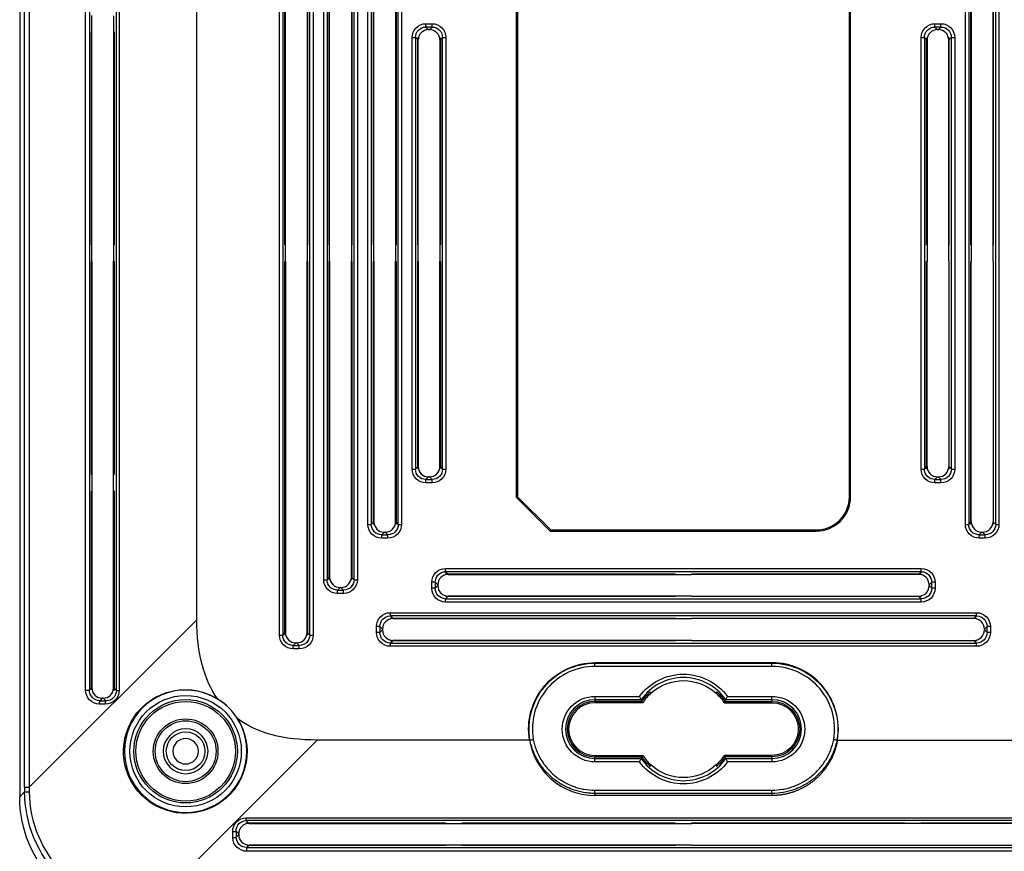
# Model space of a CAD drawing. Header units: millimetres. Extents: x 6160 to 6603, y -57 to 282.
# Tile 9 of 12: x 6461 to 6550, y 58 to 133. Entities that reach past the tile are written whole.
import ezdxf

# ---------------------------------------------------------------- set-up
doc = ezdxf.new("R2010")
doc.units = ezdxf.units.MM
doc.header["$LTSCALE"] = 0.5
doc.layers.add('112', color=7, linetype='Continuous', true_color=0xffffff)

msp = doc.modelspace()

# ---------------------------------------------------------------- linework, layer by layer
at = {"layer": '112', "color": 7}
for p, q in [((6460.836, 160.836), (6460.836, 62.622)), ((6461.285, 63.47), (6461.285, 159.988)), ((6461.702, 159.988), (6461.702, 63.47)), ((6466.794, 72.256), (6466.794, 151.201)), ((6467.139, 151.201), (6467.139, 72.256)), ((6469.575, 72.215), (6469.575, 151.243)), ((6469.827, 151.243), (6469.827, 72.215)), ((6484.316, 77.232), (6484.316, 146.226)), ((6484.615, 146.226), (6484.615, 77.232)), ((6484.81, 112.479), (6484.81, 146.031)), ((6484.854, 112.453), (6484.854, 145.987)), ((6486.819, 145.987), (6486.819, 112.453)), ((6486.862, 146.031), (6486.862, 112.479)), ((6487.057, 77.232), (6487.057, 146.226)), ((6487.356, 146.226), (6487.356, 77.232)), ((6476.846, 78.613), (6476.846, 144.845)), ((6488.316, 82.232), (6488.316, 141.226)), ((6488.615, 141.226), (6488.615, 82.232)), ((6488.81, 112.479), (6488.81, 141.031)), ((6488.854, 112.453), (6488.854, 140.987)), ((6490.819, 140.987), (6490.819, 112.453)), ((6490.862, 141.031), (6490.862, 112.479)), ((6491.057, 82.232), (6491.057, 141.226)), ((6491.356, 141.226), (6491.356, 82.232)), ((6492.316, 87.232), (6492.316, 136.226)), ((6492.615, 136.226), (6492.615, 87.232)), ((6495.057, 87.232), (6495.057, 136.226)), ((6495.356, 136.226), (6495.356, 87.232)), ((6546.316, 87.232), (6546.316, 136.226)), ((6546.615, 136.226), (6546.615, 87.232)), ((6549.057, 87.232), (6549.057, 136.226)), ((6549.356, 136.226), (6549.356, 87.232)), ((6492.81, 112.479), (6492.81, 136.031)), ((6492.854, 112.453), (6492.854, 135.987)), ((6494.819, 135.987), (6494.819, 112.453)), ((6494.862, 136.031), (6494.862, 112.479)), ((6546.81, 112.479), (6546.81, 136.031)), ((6546.854, 135.987), (6546.854, 112.453)), ((6548.819, 112.453), (6548.819, 135.987)), ((6548.862, 112.479), (6548.862, 136.031)), ((6505.727, 133.729), (6505.727, 89.684)), ((6505.836, 133.729), (6505.836, 89.729)), ((6535.836, 89.729), (6535.836, 133.729)), ((6535.945, 89.729), (6535.945, 133.729)), ((6467.354, 131.743), (6467.354, 133.214)), ((6469.319, 133.198), (6469.319, 131.76)), ((6467.354, 131.743), (6467.33, 131.729)), ((6467.33, 112.479), (6467.33, 131.729)), ((6467.354, 112.464), (6467.354, 131.743)), ((6469.371, 131.729), (6469.319, 131.76)), ((6469.319, 131.76), (6469.319, 112.448)), ((6469.371, 131.729), (6469.371, 112.479)), ((6497.561, 132.471), (6498.111, 132.471)), ((6497.561, 132.172), (6497.561, 132.471)), ((6498.111, 132.172), (6497.561, 132.172)), ((6497.561, 132.172), (6497.8, 131.933)), ((6497.872, 131.933), (6497.8, 131.933)), ((6497.872, 131.933), (6498.111, 132.172)), ((6498.111, 132.172), (6498.111, 132.471)), ((6543.561, 132.471), (6544.111, 132.471)), ((6543.561, 132.172), (6543.561, 132.471)), ((6544.111, 132.172), (6543.561, 132.172)), ((6543.561, 132.172), (6543.8, 131.933)), ((6543.8, 131.933), (6543.872, 131.933)), ((6543.872, 131.933), (6544.111, 132.172)), ((6544.111, 132.172), (6544.111, 132.471)), ((6496.316, 92.232), (6496.316, 131.226)), ((6496.316, 131.226), (6496.615, 131.226)), ((6496.615, 131.226), (6496.615, 92.232)), ((6496.81, 131.031), (6496.615, 131.226)), ((6496.81, 112.479), (6496.81, 131.031)), ((6496.854, 112.453), (6496.854, 130.987)), ((6498.819, 130.987), (6498.819, 112.453)), ((6499.057, 131.226), (6498.862, 131.031)), ((6498.862, 131.031), (6498.862, 112.479)), ((6499.057, 131.226), (6499.356, 131.226)), ((6499.057, 92.232), (6499.057, 131.226)), ((6499.356, 131.226), (6499.356, 92.232)), ((6542.316, 92.232), (6542.316, 131.226)), ((6542.316, 131.226), (6542.615, 131.226)), ((6542.615, 131.226), (6542.615, 92.232)), ((6542.81, 131.031), (6542.615, 131.226)), ((6542.81, 112.479), (6542.81, 131.031)), ((6542.854, 130.987), (6542.854, 112.453)), ((6544.819, 112.453), (6544.819, 130.987)), ((6545.057, 131.226), (6544.862, 131.031)), ((6544.862, 112.479), (6544.862, 131.031)), ((6545.057, 92.232), (6545.057, 131.226)), ((6545.057, 131.226), (6545.356, 131.226)), ((6545.356, 131.226), (6545.356, 92.232)), ((6467.354, 112.464), (6467.33, 112.479)), ((6467.354, 110.993), (6467.354, 112.464)), ((6469.371, 112.479), (6469.319, 112.448)), ((6469.319, 112.448), (6469.319, 111.01)), ((6484.81, 112.479), (6484.854, 112.453)), ((6484.854, 111.005), (6484.854, 112.453)), ((6486.819, 112.453), (6486.862, 112.479)), ((6486.819, 112.453), (6486.819, 111.005)), ((6488.81, 112.479), (6488.854, 112.453)), ((6488.854, 111.005), (6488.854, 112.453)), ((6490.819, 112.453), (6490.862, 112.479)), ((6490.819, 112.453), (6490.819, 111.005)), ((6492.81, 112.479), (6492.854, 112.453)), ((6492.854, 111.005), (6492.854, 112.453)), ((6494.819, 112.453), (6494.862, 112.479)), ((6494.819, 112.453), (6494.819, 111.005)), ((6496.81, 112.479), (6496.854, 112.453)), ((6496.854, 111.005), (6496.854, 112.453)), ((6498.819, 112.453), (6498.862, 112.479)), ((6498.819, 112.453), (6498.819, 111.005)), ((6542.81, 112.479), (6542.854, 112.453)), ((6542.854, 112.453), (6542.854, 111.005)), ((6544.862, 112.479), (6544.819, 112.453)), ((6544.819, 111.005), (6544.819, 112.453)), ((6546.81, 112.479), (6546.854, 112.453)), ((6546.854, 112.453), (6546.854, 111.005)), ((6548.862, 112.479), (6548.819, 112.453)), ((6548.819, 111.005), (6548.819, 112.453)), ((6467.33, 110.979), (6467.354, 110.993)), ((6467.33, 91.729), (6467.33, 110.979)), ((6467.354, 110.993), (6467.354, 91.714)), ((6469.319, 111.01), (6469.371, 110.979)), ((6469.319, 91.698), (6469.319, 111.01)), ((6469.371, 110.979), (6469.371, 91.729)), ((6484.854, 111.005), (6484.81, 110.979)), ((6484.81, 77.427), (6484.81, 110.979)), ((6484.854, 111.005), (6484.854, 77.471)), ((6486.862, 110.979), (6486.819, 111.005)), ((6486.819, 77.471), (6486.819, 111.005)), ((6486.862, 110.979), (6486.862, 77.427)), ((6488.854, 111.005), (6488.81, 110.979)), ((6488.81, 82.427), (6488.81, 110.979)), ((6488.854, 111.005), (6488.854, 82.471)), ((6490.862, 110.979), (6490.819, 111.005)), ((6490.819, 82.471), (6490.819, 111.005)), ((6490.862, 110.979), (6490.862, 82.427)), ((6492.854, 111.005), (6492.81, 110.979)), ((6492.81, 87.427), (6492.81, 110.979)), ((6492.854, 111.005), (6492.854, 87.471)), ((6494.862, 110.979), (6494.819, 111.005)), ((6494.819, 87.471), (6494.819, 111.005)), ((6494.862, 110.979), (6494.862, 87.427)), ((6496.854, 111.005), (6496.81, 110.979)), ((6496.81, 92.427), (6496.81, 110.979)), ((6496.854, 111.005), (6496.854, 92.471)), ((6498.862, 110.979), (6498.819, 111.005)), ((6498.819, 92.471), (6498.819, 111.005)), ((6498.862, 110.979), (6498.862, 92.427)), ((6542.854, 111.005), (6542.81, 110.979)), ((6542.81, 92.427), (6542.81, 110.979)), ((6542.854, 92.471), (6542.854, 111.005)), ((6544.819, 111.005), (6544.862, 110.979)), ((6544.819, 111.005), (6544.819, 92.471)), ((6544.862, 92.427), (6544.862, 110.979)), ((6546.854, 111.005), (6546.81, 110.979)), ((6546.81, 87.427), (6546.81, 110.979)), ((6546.854, 87.471), (6546.854, 111.005)), ((6548.819, 111.005), (6548.862, 110.979)), ((6548.819, 111.005), (6548.819, 87.471)), ((6548.862, 87.427), (6548.862, 110.979)), ((6467.33, 91.729), (6467.354, 91.714)), ((6467.354, 91.714), (6467.354, 90.243)), ((6469.319, 91.698), (6469.371, 91.729)), ((6469.319, 90.26), (6469.319, 91.698)), ((6496.316, 92.232), (6496.615, 92.232)), ((6496.615, 92.232), (6496.81, 92.427)), ((6498.862, 92.427), (6499.057, 92.232)), ((6499.057, 92.232), (6499.356, 92.232)), ((6542.316, 92.232), (6542.615, 92.232)), ((6542.615, 92.232), (6542.81, 92.427)), ((6544.862, 92.427), (6545.057, 92.232)), ((6545.057, 92.232), (6545.356, 92.232)), ((6497.8, 91.524), (6497.561, 91.286)), ((6497.561, 90.987), (6497.561, 91.286)), ((6497.561, 91.286), (6498.111, 91.286)), ((6498.111, 90.987), (6497.561, 90.987)), ((6497.872, 91.524), (6497.8, 91.524)), ((6498.111, 91.286), (6497.872, 91.524)), ((6498.111, 90.987), (6498.111, 91.286)), ((6543.8, 91.524), (6543.561, 91.286)), ((6543.561, 90.987), (6543.561, 91.286)), ((6543.561, 91.286), (6544.111, 91.286)), ((6544.111, 90.987), (6543.561, 90.987)), ((6543.8, 91.524), (6543.872, 91.524)), ((6544.111, 91.286), (6543.872, 91.524)), ((6544.111, 90.987), (6544.111, 91.286)), ((6467.354, 90.243), (6467.33, 90.229)), ((6467.33, 72.447), (6467.33, 90.229)), ((6467.354, 90.243), (6467.354, 72.471)), ((6469.371, 90.229), (6469.319, 90.26)), ((6469.319, 72.471), (6469.319, 90.26)), ((6469.371, 90.229), (6469.371, 72.419)), ((6505.727, 89.684), (6505.836, 89.729)), ((6505.727, 89.684), (6508.791, 86.62)), ((6505.836, 89.729), (6508.836, 86.729)), ((6535.945, 89.729), (6535.836, 89.729)), ((6492.316, 87.232), (6492.615, 87.232)), ((6492.615, 87.232), (6492.81, 87.427)), ((6494.862, 87.427), (6495.057, 87.232)), ((6495.057, 87.232), (6495.356, 87.232)), ((6546.316, 87.232), (6546.615, 87.232)), ((6546.615, 87.232), (6546.81, 87.427)), ((6548.862, 87.427), (6549.057, 87.232)), ((6549.057, 87.232), (6549.356, 87.232)), ((6493.8, 86.524), (6493.561, 86.286)), ((6493.872, 86.524), (6493.8, 86.524)), ((6494.111, 86.286), (6493.872, 86.524)), ((6508.791, 86.62), (6508.836, 86.729)), ((6508.791, 86.62), (6532.836, 86.62)), ((6508.836, 86.729), (6532.836, 86.729)), ((6532.836, 86.62), (6532.836, 86.729)), ((6547.8, 86.524), (6547.561, 86.286)), ((6547.8, 86.524), (6547.872, 86.524)), ((6548.111, 86.286), (6547.872, 86.524)), ((6493.561, 85.987), (6493.561, 86.286)), ((6493.561, 86.286), (6494.111, 86.286)), ((6494.111, 85.987), (6493.561, 85.987)), ((6494.111, 85.987), (6494.111, 86.286)), ((6547.561, 85.987), (6547.561, 86.286)), ((6547.561, 86.286), (6548.111, 86.286)), ((6548.111, 85.987), (6547.561, 85.987)), ((6548.111, 85.987), (6548.111, 86.286)), ((6499.339, 83.249), (6542.333, 83.249)), ((6499.339, 82.95), (6499.339, 83.249)), ((6542.333, 82.95), (6499.339, 82.95)), ((6499.339, 82.95), (6499.534, 82.755)), ((6542.138, 82.755), (6542.333, 82.95)), ((6542.333, 82.95), (6542.333, 83.249)), ((6488.316, 82.232), (6488.615, 82.232)), ((6488.615, 82.232), (6488.81, 82.427)), ((6490.862, 82.427), (6491.057, 82.232)), ((6491.057, 82.232), (6491.356, 82.232)), ((6498.094, 81.454), (6498.094, 82.003)), ((6498.393, 82.003), (6498.094, 82.003)), ((6498.393, 82.003), (6498.393, 81.454)), ((6498.632, 81.765), (6498.393, 82.003)), ((6499.534, 82.755), (6520.086, 82.755)), ((6499.578, 82.711), (6520.112, 82.711)), ((6520.112, 82.711), (6520.086, 82.755)), ((6520.112, 82.711), (6521.56, 82.711)), ((6521.586, 82.755), (6521.56, 82.711)), ((6542.094, 82.711), (6521.56, 82.711)), ((6521.586, 82.755), (6542.138, 82.755)), ((6543.279, 82.003), (6543.041, 81.765)), ((6543.578, 82.003), (6543.279, 82.003)), ((6543.279, 81.454), (6543.279, 82.003)), ((6543.578, 82.003), (6543.578, 81.454)), ((6489.8, 81.524), (6489.561, 81.286)), ((6489.561, 80.987), (6489.561, 81.286)), ((6489.561, 81.286), (6490.111, 81.286)), ((6489.872, 81.524), (6489.8, 81.524)), ((6490.111, 81.286), (6489.872, 81.524)), ((6490.111, 80.987), (6490.111, 81.286)), ((6498.393, 81.454), (6498.094, 81.454)), ((6498.393, 81.454), (6498.632, 81.693)), ((6498.632, 81.765), (6498.632, 81.693)), ((6543.041, 81.765), (6543.041, 81.693)), ((6543.041, 81.693), (6543.279, 81.454)), ((6543.578, 81.454), (6543.279, 81.454)), ((6490.111, 80.987), (6489.561, 80.987)), ((6499.534, 80.703), (6499.339, 80.508)), ((6499.339, 80.209), (6499.339, 80.508)), ((6499.339, 80.508), (6542.333, 80.508)), ((6542.333, 80.209), (6499.339, 80.209)), ((6520.086, 80.703), (6499.534, 80.703)), ((6520.112, 80.746), (6499.578, 80.746)), ((6520.086, 80.703), (6520.112, 80.746)), ((6521.56, 80.746), (6520.112, 80.746)), ((6521.56, 80.746), (6521.586, 80.703)), ((6521.56, 80.746), (6542.094, 80.746)), ((6542.138, 80.703), (6521.586, 80.703)), ((6542.333, 80.508), (6542.138, 80.703)), ((6542.333, 80.209), (6542.333, 80.508)), ((6494.339, 79.249), (6547.333, 79.249)), ((6494.339, 78.95), (6494.339, 79.249)), ((6547.333, 78.95), (6547.333, 79.249)), ((6476.846, 78.613), (6461.702, 63.47)), ((6547.333, 78.95), (6494.339, 78.95)), ((6494.339, 78.95), (6494.534, 78.755)), ((6494.534, 78.755), (6520.086, 78.755)), ((6494.578, 78.711), (6520.112, 78.711)), ((6520.112, 78.711), (6520.086, 78.755)), ((6520.112, 78.711), (6521.56, 78.711)), ((6521.586, 78.755), (6521.56, 78.711)), ((6547.094, 78.711), (6521.56, 78.711)), ((6521.586, 78.755), (6547.138, 78.755)), ((6547.138, 78.755), (6547.333, 78.95)), ((6493.094, 77.454), (6493.094, 78.003)), ((6493.393, 78.003), (6493.094, 78.003)), ((6493.393, 77.454), (6493.094, 77.454)), ((6493.393, 78.003), (6493.393, 77.454)), ((6493.632, 77.765), (6493.393, 78.003)), ((6493.393, 77.454), (6493.632, 77.693)), ((6493.632, 77.765), (6493.632, 77.693)), ((6548.279, 78.003), (6548.041, 77.765)), ((6548.041, 77.765), (6548.041, 77.693)), ((6548.041, 77.693), (6548.279, 77.454)), ((6548.279, 77.454), (6548.279, 78.003)), ((6548.578, 78.003), (6548.279, 78.003)), ((6548.578, 77.454), (6548.279, 77.454)), ((6548.578, 78.003), (6548.578, 77.454)), ((6484.316, 77.232), (6484.615, 77.232)), ((6484.615, 77.232), (6484.81, 77.427)), ((6486.862, 77.427), (6487.057, 77.232)), ((6487.057, 77.232), (6487.356, 77.232)), ((6494.534, 76.703), (6494.339, 76.508)), ((6520.086, 76.703), (6494.534, 76.703)), ((6520.112, 76.746), (6494.578, 76.746)), ((6520.086, 76.703), (6520.112, 76.746)), ((6521.56, 76.746), (6520.112, 76.746)), ((6521.56, 76.746), (6521.586, 76.703)), ((6521.56, 76.746), (6547.094, 76.746)), ((6547.138, 76.703), (6521.586, 76.703)), ((6547.333, 76.508), (6547.138, 76.703)), ((6485.8, 76.524), (6485.561, 76.286)), ((6485.561, 75.987), (6485.561, 76.286)), ((6485.561, 76.286), (6486.111, 76.286)), ((6486.111, 75.987), (6485.561, 75.987)), ((6485.872, 76.524), (6485.8, 76.524)), ((6486.111, 76.286), (6485.872, 76.524)), ((6486.111, 75.987), (6486.111, 76.286)), ((6494.339, 76.209), (6494.339, 76.508)), ((6494.339, 76.508), (6547.333, 76.508)), ((6547.333, 76.209), (6494.339, 76.209)), ((6547.333, 76.209), (6547.333, 76.508)), ((6512.836, 74.684), (6512.836, 74.729)), ((6528.836, 74.729), (6512.836, 74.729)), ((6512.836, 74.389), (6512.836, 74.684)), ((6512.836, 74.684), (6528.836, 74.684)), ((6528.836, 74.389), (6512.836, 74.389)), ((6528.836, 74.684), (6528.836, 74.729)), ((6528.836, 74.389), (6528.836, 74.684)), ((6466.794, 72.256), (6467.139, 72.256)), ((6467.139, 72.256), (6467.33, 72.447)), ((6469.371, 72.419), (6469.575, 72.215)), ((6469.575, 72.215), (6469.827, 72.215)), ((6468.3, 71.524), (6468.069, 71.293)), ((6468.069, 71.293), (6468.611, 71.286)), ((6468.372, 71.524), (6468.3, 71.524)), ((6468.611, 71.286), (6468.372, 71.524)), ((6512.836, 71.688), (6512.836, 71.389)), ((6512.836, 71.688), (6516.857, 71.688)), ((6517.01, 71.389), (6512.836, 71.389)), ((6512.836, 71.389), (6512.836, 71.238)), ((6517.09, 71.238), (6512.836, 71.238)), ((6524.583, 71.238), (6528.836, 71.238)), ((6528.836, 71.389), (6524.662, 71.389)), ((6524.816, 71.688), (6528.836, 71.688)), ((6528.836, 71.389), (6528.836, 71.688)), ((6528.836, 71.389), (6528.836, 71.238)), ((6468.564, 70.987), (6468.022, 70.994)), ((6517.16, 71.107), (6512.836, 71.107)), ((6524.512, 71.107), (6528.836, 71.107)), ((6472.577, 52.595), (6487.72, 67.738)), ((6506.918, 67.738), (6487.72, 67.738)), ((6510.456, 67.935), (6510.595, 67.935)), ((6531.077, 67.935), (6531.215, 67.935)), ((6534.754, 67.738), (6553.952, 67.738)), ((6512.836, 66.351), (6517.16, 66.351)), ((6512.836, 66.22), (6517.09, 66.22)), ((6512.836, 66.069), (6512.836, 66.22)), ((6512.836, 65.77), (6512.836, 66.069)), ((6512.836, 66.069), (6517.01, 66.069)), ((6528.836, 66.351), (6524.512, 66.351)), ((6528.836, 66.22), (6524.583, 66.22)), ((6524.662, 66.069), (6528.836, 66.069)), ((6528.836, 66.069), (6528.836, 66.22)), ((6528.836, 66.069), (6528.836, 65.77)), ((6516.857, 65.77), (6512.836, 65.77)), ((6528.836, 65.77), (6524.816, 65.77)), ((6461.285, 63.47), (6461.702, 63.47)), ((6512.836, 62.912), (6512.836, 63.208)), ((6512.836, 63.208), (6528.836, 63.208)), ((6528.836, 62.912), (6528.836, 63.208)), ((6460.836, 62.622), (6461.285, 63.071)), ((6512.836, 62.912), (6512.836, 62.729)), ((6528.836, 62.912), (6512.836, 62.912)), ((6528.836, 62.729), (6512.836, 62.729)), ((6528.836, 62.912), (6528.836, 62.729)), ((6481.322, 60.72), (6560.35, 60.72)), ((6481.322, 60.467), (6481.322, 60.72)), ((6560.35, 60.467), (6481.322, 60.467)), ((6481.322, 60.467), (6481.526, 60.263)), ((6481.526, 60.263), (6499.336, 60.263)), ((6481.578, 60.211), (6499.367, 60.211)), ((6499.367, 60.211), (6499.336, 60.263)), ((6499.367, 60.211), (6500.805, 60.211)), ((6500.836, 60.263), (6500.805, 60.211)), ((6500.805, 60.211), (6520.117, 60.211)), ((6500.836, 60.263), (6520.086, 60.263)), ((6520.086, 60.263), (6520.117, 60.211)), ((6520.117, 60.211), (6521.555, 60.211)), ((6521.555, 60.211), (6521.586, 60.263)), ((6540.867, 60.211), (6521.555, 60.211)), ((6521.586, 60.263), (6540.836, 60.263)), ((6540.867, 60.211), (6540.836, 60.263)), ((6542.305, 60.211), (6540.867, 60.211)), ((6542.336, 60.263), (6542.305, 60.211)), ((6560.094, 60.211), (6542.305, 60.211)), ((6542.336, 60.263), (6560.146, 60.263)), ((6480.102, 58.915), (6480.094, 59.457)), ((6480.393, 59.504), (6480.4, 58.962)), ((6480.632, 59.265), (6480.393, 59.504)), ((6480.4, 58.962), (6480.632, 59.193)), ((6480.632, 59.265), (6480.632, 59.193)), ((6481.554, 58.222), (6481.364, 58.032)), ((6481.364, 57.687), (6481.364, 58.032)), ((6481.364, 58.032), (6560.309, 58.032)), ((6499.336, 58.222), (6481.554, 58.222)), ((6499.351, 58.246), (6481.578, 58.246)), ((6499.336, 58.222), (6499.351, 58.246)), ((6500.822, 58.246), (6499.351, 58.246)), ((6500.822, 58.246), (6500.836, 58.222)), ((6520.101, 58.246), (6500.822, 58.246)), ((6520.086, 58.222), (6500.836, 58.222)), ((6520.101, 58.246), (6520.086, 58.222)), ((6521.572, 58.246), (6520.101, 58.246)), ((6521.586, 58.222), (6521.572, 58.246)), ((6521.572, 58.246), (6540.851, 58.246)), ((6540.836, 58.222), (6521.586, 58.222)), ((6540.836, 58.222), (6540.851, 58.246)), ((6540.851, 58.246), (6542.322, 58.246)), ((6542.322, 58.246), (6542.336, 58.222)), ((6542.322, 58.246), (6560.094, 58.246)), ((6560.118, 58.222), (6542.336, 58.222)), ((6560.309, 57.687), (6481.364, 57.687))]:
    msp.add_line(p, q, dxfattribs=at)
at = {"layer": '112', "color": 7, "extrusion": (0, 0, -1)}
for centre, radius in [((-6475.836, 66.729), 5.533), ((-6475.836, 66.729), 2.03), ((-6475.836, 66.73), 1.15)]:
    msp.add_circle(centre, radius, dxfattribs=at)
at = {"layer": '112', "color": 7}
for radius in [5.034, 4.675, 4.5, 2.925, 2.75, 1.75]:
    msp.add_circle((6475.836, 66.729), radius, dxfattribs=at)
for centre, radius, start, end in [((6532.836, 89.729), 3.109, 270, 0), ((6532.836, 89.729), 3, 270, 0), ((6512.836, 68.729), 5.66, 90, 189.45476), ((6528.836, 68.729), 6, 350.49844, 90), ((6528.836, 68.729), 5.66, 350.54524, 90), ((6520.836, 68.729), 4.66, 34.80729, 145.19271), ((6475.836, 66.729), 5.535, 31.76503, 58.23497), ((6512.836, 68.729), 2.66, 90, 270), ((6512.836, 68.729), 2.509, 90, 270), ((6520.836, 68.729), 4.378, 132.32336, 147.10186), ((6528.836, 68.729), 2.66, 270, 90), ((6512.836, 68.729), 2.378, 90, 270), ((6520.836, 68.729), 4.66, 214.80729, 325.19271), ((6520.836, 68.729), 4.378, 212.89814, 227.67664)]:
    msp.add_arc(centre, radius, start, end, dxfattribs=at)
at = {"layer": '112', "color": 7, "extrusion": (0, 0, -1)}
for centre, radius, start, end in [((-6512.836, 68.729), 6, 350.49844, 90), ((-6512.836, 68.729), 5.956, 350.50401, 90), ((-6528.836, 68.729), 5.956, 90, 189.49599), ((-6520.836, 68.729), 4.959, 36.63275, 143.36725), ((-6520.836, 68.729), 4.378, 47.67664, 132.32336), ((-6520.836, 68.729), 4.509, 33.81021, 48.29201), ((-6520.836, 68.729), 4.509, 131.70799, 146.18979), ((-6512.836, 68.729), 2.959, 270, 90), ((-6520.836, 68.729), 4.378, 132.32336, 147.10186), ((-6528.836, 68.729), 2.959, 90, 270), ((-6528.836, 68.729), 2.509, 90, 270), ((-6528.836, 68.729), 2.378, 90, 270), ((-6520.836, 68.729), 4.509, 311.70799, 326.18979), ((-6520.836, 68.729), 4.378, 212.89814, 227.67664), ((-6520.836, 68.729), 4.509, 213.81021, 228.29201), ((-6520.836, 68.729), 4.959, 216.63275, 323.36725), ((-6520.836, 68.729), 4.378, 227.67664, 312.32336)]:
    msp.add_arc(centre, radius, start, end, dxfattribs=at)
for centre, major_axis, ratio, start_param, end_param in [((6497.571, 131.216), (0.891, -0.891), 0.992433, 2.359993, 3.923193), ((6497.571, 131.216), (-0.68, 0.68), 0.98773, 5.501585, 7.064785), ((6498.101, 131.216), (0.891, 0.891), 0.992433, 5.501585, 7.064785), ((6498.101, 131.216), (0.68, 0.68), 0.98773, 5.501585, 7.064785), ((6543.571, 131.216), (0.891, -0.891), 0.992433, 2.359993, 3.923193), ((6543.571, 131.216), (-0.68, 0.68), 0.98773, 5.501585, 7.064785), ((6544.101, 131.216), (0.891, 0.891), 0.992433, 5.501585, 7.064785), ((6544.101, 131.216), (0.68, 0.68), 0.98773, 5.501585, 7.064785), ((6496.22, 132.567), (-0.558, 1.843), 0.162906, 2.412472, 2.6478), ((6499.452, 132.567), (0.558, 1.843), 0.162906, 3.635385, 3.870713), ((6542.22, 132.567), (-0.558, 1.843), 0.162906, 2.412472, 2.6478), ((6545.452, 132.567), (0.558, 1.843), 0.162906, 3.635385, 3.870713), ((6497.571, 92.242), (-0.891, -0.891), 0.992433, 5.501585, 7.064785), ((6497.571, 92.242), (0.68, 0.68), 0.98773, 2.359993, 3.923193), ((6496.22, 90.891), (0.558, 1.843), 0.162906, 0.493793, 0.729121), ((6498.101, 92.242), (-0.891, 0.891), 0.992433, 2.359993, 3.923193), ((6498.101, 92.242), (-0.68, 0.68), 0.98773, 2.359993, 3.923193), ((6499.452, 90.891), (-0.558, 1.843), 0.162906, 5.554065, 5.789393), ((6543.571, 92.242), (-0.891, -0.891), 0.992433, 5.501585, 7.064785), ((6543.571, 92.242), (0.68, 0.68), 0.98773, 2.359993, 3.923193), ((6542.22, 90.891), (0.558, 1.843), 0.162906, 0.493793, 0.729121), ((6544.101, 92.242), (-0.891, 0.891), 0.992433, 2.359993, 3.923193), ((6544.101, 92.242), (-0.68, 0.68), 0.98773, 2.359993, 3.923193), ((6545.452, 90.891), (-0.558, 1.843), 0.162906, 5.554065, 5.789393), ((6493.571, 87.242), (-0.891, -0.891), 0.992433, 5.501585, 7.064785), ((6493.571, 87.242), (0.68, 0.68), 0.98773, 2.359993, 3.923193), ((6492.22, 85.891), (0.558, 1.843), 0.162906, 0.493793, 0.729121), ((6494.101, 87.242), (-0.891, 0.891), 0.992433, 2.359993, 3.923193), ((6494.101, 87.242), (-0.68, 0.68), 0.98773, 2.359993, 3.923193), ((6495.452, 85.891), (-0.558, 1.843), 0.162906, 5.554065, 5.789393), ((6547.571, 87.242), (-0.891, -0.891), 0.992433, 5.501585, 7.064785), ((6547.571, 87.242), (0.68, 0.68), 0.98773, 2.359993, 3.923193), ((6546.22, 85.891), (0.558, 1.843), 0.162906, 0.493793, 0.729121), ((6548.101, 87.242), (-0.891, 0.891), 0.992433, 2.359993, 3.923193), ((6548.101, 87.242), (-0.68, 0.68), 0.98773, 2.359993, 3.923193), ((6549.452, 85.891), (-0.558, 1.843), 0.162906, 5.554065, 5.789393), ((6499.349, 81.994), (-0.891, 0.891), 0.992433, 5.501585, 7.064785), ((6499.349, 81.994), (-0.68, 0.68), 0.98773, 5.501585, 7.064785), ((6542.323, 81.994), (-0.891, -0.891), 0.992433, 2.359993, 3.923193), ((6542.323, 81.994), (0.68, 0.68), 0.98773, 5.501585, 7.064785), ((6489.571, 82.242), (-0.891, -0.891), 0.992433, 5.501585, 7.064785), ((6489.571, 82.242), (0.68, 0.68), 0.98773, 2.359993, 3.923193), ((6488.22, 80.891), (0.558, 1.843), 0.162906, 0.493793, 0.729121), ((6490.101, 82.242), (-0.891, 0.891), 0.992433, 2.359993, 3.923193), ((6490.101, 82.242), (-0.68, 0.68), 0.98773, 2.359993, 3.923193), ((6491.452, 80.891), (-0.558, 1.843), 0.162906, 5.554065, 5.789393), ((6497.998, 83.345), (-1.843, 0.558), 0.162906, 3.635385, 3.870713), ((6543.674, 83.345), (1.843, 0.558), 0.162906, 2.412472, 2.6478), ((6499.349, 81.464), (0.891, 0.891), 0.992433, 2.359993, 3.923193), ((6499.349, 81.464), (0.68, 0.68), 0.98773, 2.359993, 3.923193), ((6542.323, 81.464), (0.891, -0.891), 0.992433, 5.501585, 7.064785), ((6542.323, 81.464), (-0.68, 0.68), 0.98773, 2.359993, 3.923193), ((6497.998, 80.113), (1.843, 0.558), 0.162906, 5.554065, 5.789393), ((6543.674, 80.113), (-1.843, 0.558), 0.162906, 0.493793, 0.729121), ((6494.349, 77.994), (-0.891, 0.891), 0.992433, 5.501585, 7.064785), ((6547.323, 77.994), (-0.891, -0.891), 0.992433, 2.359993, 3.923193), ((6927.43, 518.323), (-447.858, -447.858), 0.110521, 0.018104, 0.110074), ((6494.349, 77.994), (-0.68, 0.68), 0.98773, 5.501585, 7.064785), ((6492.998, 79.345), (-1.843, 0.558), 0.162906, 3.635385, 3.870713), ((6548.674, 79.345), (1.843, 0.558), 0.162906, 2.412472, 2.6478), ((6547.323, 77.994), (0.68, 0.68), 0.98773, 5.501585, 7.064785), ((6484.22, 75.891), (0.558, 1.843), 0.162906, 0.493793, 0.729121), ((6487.452, 75.891), (-0.558, 1.843), 0.162906, 5.554065, 5.789393), ((6494.349, 77.464), (0.891, 0.891), 0.992433, 2.359993, 3.923193), ((6494.349, 77.464), (0.68, 0.68), 0.98773, 2.359993, 3.923193), ((6547.323, 77.464), (0.891, -0.891), 0.992433, 5.501585, 7.064785), ((6547.323, 77.464), (-0.68, 0.68), 0.98773, 2.359993, 3.923193), ((6485.571, 77.242), (-0.891, -0.891), 0.992433, 5.501585, 7.064785), ((6485.571, 77.242), (0.68, 0.68), 0.98773, 2.359993, 3.923193), ((6486.101, 77.242), (-0.891, 0.891), 0.992433, 2.359993, 3.923193), ((6486.101, 77.242), (-0.68, 0.68), 0.98773, 2.359993, 3.923193), ((6492.998, 76.113), (1.843, 0.558), 0.162906, 5.554065, 5.789393), ((6548.674, 76.113), (-1.843, 0.558), 0.162906, 0.493793, 0.729121), ((6468.032, 72.249), (-0.257, 1.229), 0.985206, 3.358469, 4.921669), ((6468.078, 72.249), (-0.14, 0.946), 0.981416, 3.30107, 4.86427), ((6468.27, 72.441), (-0.195, 0.934), 0.985206, 4.747323, 4.921669), ((6466.72, 70.891), (0.558, 1.843), 0.162906, 0.493793, 0.668139), ((6468.555, 72.242), (-1.121, 0.617), 0.974816, 2.649309, 4.212509), ((6468.601, 72.242), (-0.851, 0.49), 0.965207, 2.632393, 4.195593), ((6469.952, 70.891), (-0.558, 1.843), 0.162906, 5.533918, 5.789393), ((6468.404, 72.439), (-0.852, 0.469), 0.974816, 2.649309, 2.904783), ((6927.43, 518.323), (-447.858, -447.858), 0.110521, 6.173112, 6.265081), ((6451.164, 42.542), (2.14, 99.956), 0.098965, 1.357741, 1.361825), ((6451.671, 42.565), (1.77, 100.245), 0.098565, 1.358975, 1.363061), ((6471.944, 62.837), (7.93, 7.93), 0.980815, 2.36588, 3.917306), ((6481.349, 59.447), (-0.617, 1.121), 0.974816, 5.212269, 6.775469), ((6481.349, 59.494), (-0.49, 0.851), 0.965207, 5.229185, 6.792385), ((6481.547, 59.296), (-0.469, 0.852), 0.974816, 0.236809, 0.492284), ((6479.998, 60.845), (-1.843, 0.558), 0.162906, 3.635385, 3.89086), ((6481.356, 58.924), (-1.229, 0.257), 0.985206, 4.503109, 6.066309), ((6481.356, 58.971), (-0.946, 0.14), 0.981416, 4.560508, 6.123708), ((6479.998, 57.613), (1.843, 0.558), 0.162906, 5.615046, 5.789393), ((6481.548, 59.163), (-0.934, 0.195), 0.985206, 4.503109, 4.677455)]:
    msp.add_ellipse(centre, major_axis=major_axis, ratio=ratio, start_param=start_param, end_param=end_param, dxfattribs=at)
at = {"layer": '112', "color": 7}
for centre, major_axis, ratio, start_param, end_param in [((6497.807, 130.98), (0.677, -0.677), 0.992433, 2.359993, 3.923193), ((6497.865, 130.98), (0.677, 0.677), 0.992433, 5.501585, 7.064785), ((6543.807, 130.98), (0.677, -0.677), 0.992433, 2.359993, 3.923193), ((6543.865, 130.98), (0.677, 0.677), 0.992433, 5.501585, 7.064785), ((6497.763, 131.024), (0.677, -0.677), 0.992433, 3.687865, 3.923193), ((6497.909, 131.024), (0.677, 0.677), 0.992433, 5.501585, 5.736913), ((6543.763, 131.024), (0.677, -0.677), 0.992433, 3.687865, 3.923193), ((6543.909, 131.024), (0.677, 0.677), 0.992433, 5.501585, 5.736913), ((6497.763, 92.434), (-0.677, -0.677), 0.992433, 5.501585, 5.736913), ((6497.807, 92.478), (-0.677, -0.677), 0.992433, 5.501585, 7.064785), ((6497.865, 92.478), (-0.677, 0.677), 0.992433, 2.359993, 3.923193), ((6497.909, 92.434), (-0.677, 0.677), 0.992433, 3.687865, 3.923193), ((6543.763, 92.434), (-0.677, -0.677), 0.992433, 5.501585, 5.736913), ((6543.807, 92.478), (-0.677, -0.677), 0.992433, 5.501585, 7.064785), ((6543.865, 92.478), (-0.677, 0.677), 0.992433, 2.359993, 3.923193), ((6543.909, 92.434), (-0.677, 0.677), 0.992433, 3.687865, 3.923193), ((6493.763, 87.434), (-0.677, -0.677), 0.992433, 5.501585, 5.736913), ((6493.807, 87.478), (-0.677, -0.677), 0.992433, 5.501585, 7.064785), ((6493.865, 87.478), (-0.677, 0.677), 0.992433, 2.359993, 3.923193), ((6493.909, 87.434), (-0.677, 0.677), 0.992433, 3.687865, 3.923193), ((6547.763, 87.434), (-0.677, -0.677), 0.992433, 5.501585, 5.736913), ((6547.807, 87.478), (-0.677, -0.677), 0.992433, 5.501585, 7.064785), ((6547.865, 87.478), (-0.677, 0.677), 0.992433, 2.359993, 3.923193), ((6547.909, 87.434), (-0.677, 0.677), 0.992433, 3.687865, 3.923193), ((6489.763, 82.434), (-0.677, -0.677), 0.992433, 5.501585, 5.736913), ((6489.807, 82.478), (-0.677, -0.677), 0.992433, 5.501585, 7.064785), ((6489.865, 82.478), (-0.677, 0.677), 0.992433, 2.359993, 3.923193), ((6489.909, 82.434), (-0.677, 0.677), 0.992433, 3.687865, 3.923193), ((6499.585, 81.758), (-0.677, 0.677), 0.992433, 5.501585, 7.064785), ((6499.541, 81.801), (-0.677, 0.677), 0.992433, 5.501585, 5.736913), ((6542.087, 81.758), (-0.677, -0.677), 0.992433, 2.359993, 3.923193), ((6542.131, 81.801), (-0.677, -0.677), 0.992433, 3.687865, 3.923193), ((6499.585, 81.7), (0.677, 0.677), 0.992433, 2.359993, 3.923193), ((6542.087, 81.7), (0.677, -0.677), 0.992433, 5.501585, 7.064785), ((6499.541, 81.656), (0.677, 0.677), 0.992433, 3.687865, 3.923193), ((6542.131, 81.656), (0.677, -0.677), 0.992433, 5.501585, 5.736913), ((6494.585, 77.758), (-0.677, 0.677), 0.992433, 5.501585, 7.064785), ((6494.541, 77.801), (-0.677, 0.677), 0.992433, 5.501585, 5.736913), ((6547.087, 77.758), (-0.677, -0.677), 0.992433, 2.359993, 3.923193), ((6547.131, 77.801), (-0.677, -0.677), 0.992433, 3.687865, 3.923193), ((6485.807, 77.478), (-0.677, -0.677), 0.992433, 5.501585, 7.064785), ((6485.865, 77.478), (-0.677, 0.677), 0.992433, 2.359993, 3.923193), ((6494.585, 77.7), (0.677, 0.677), 0.992433, 2.359993, 3.923193), ((6547.087, 77.7), (0.677, -0.677), 0.992433, 5.501585, 7.064785), ((6485.763, 77.434), (-0.677, -0.677), 0.992433, 5.501585, 5.736913), ((6485.909, 77.434), (-0.677, 0.677), 0.992433, 3.687865, 3.923193), ((6494.541, 77.656), (0.677, 0.677), 0.992433, 3.687865, 3.923193), ((6547.131, 77.656), (0.677, -0.677), 0.992433, 5.501585, 5.736913), ((6468.307, 72.478), (-0.677, -0.677), 0.992433, 5.501585, 7.064785), ((6468.365, 72.478), (-0.677, 0.677), 0.992433, 2.359993, 3.923193), ((6468.069, 70.994), (-0.004, -0.3), 0.155339, 3.229934, 4.714526), ((6468.611, 70.987), (-0.004, -0.3), 0.155339, 3.229934, 4.714526), ((6461.78, 63.071), (0.5, 0), 0.003006, 3.28122, 4.559277), ((6481.585, 59.258), (-0.677, 0.677), 0.992433, 5.501585, 7.064785), ((6480.094, 59.504), (0.3, 0.004), 0.155339, 4.710252, 6.194844), ((6480.102, 58.962), (0.3, 0.004), 0.155339, 4.710252, 6.194844), ((6481.585, 59.2), (0.677, 0.677), 0.992433, 2.359993, 3.923193)]:
    msp.add_ellipse(centre, major_axis=major_axis, ratio=ratio, start_param=start_param, end_param=end_param, dxfattribs=at)
for points, degree, knots in [([(6480.542, 69.643), (6481.258, 68.493), (6481.537, 67.077), (6481.083, 64.413), (6480.348, 63.167), (6478.237, 61.486), (6476.85, 61.045), (6474.149, 61.201), (6472.819, 61.798), (6470.902, 63.716), (6470.307, 65.04), (6470.153, 67.756), (6470.587, 69.126), (6472.291, 71.258), (6473.52, 71.976), (6476.187, 72.43), (6477.599, 72.152), (6478.75, 71.435)], 3, [0, 0, 0, 0, 0.125, 0.125, 0.25, 0.25, 0.375, 0.375, 0.5, 0.5, 0.625, 0.625, 0.75, 0.75, 0.875, 0.875, 1, 1, 1, 1]), ([(6516.857, 71.688), (6516.874, 71.653), (6516.893, 71.617), (6516.926, 71.55), (6516.943, 71.518), (6516.971, 71.463), (6516.984, 71.439), (6517.002, 71.404), (6517.008, 71.393), (6517.01, 71.389)], 3, [0, 0, 0, 0, 0.25, 0.25, 0.5, 0.5, 0.75, 0.75, 1, 1, 1, 1]), ([(6524.662, 71.389), (6524.664, 71.393), (6524.67, 71.404), (6524.688, 71.439), (6524.701, 71.463), (6524.729, 71.518), (6524.746, 71.55), (6524.78, 71.617), (6524.798, 71.653), (6524.816, 71.688)], 3, [0, 0, 0, 0, 0.25, 0.25, 0.5, 0.5, 0.75, 0.75, 1, 1, 1, 1]), ([(6506.918, 67.738), (6507.151, 66.35), (6507.887, 65.057), (6510.032, 63.242), (6511.429, 62.729), (6512.836, 62.729)], 3, [0, 0, 0, 0, 0.5, 0.5, 1, 1, 1, 1]), ([(6506.962, 67.746), (6506.968, 67.747), (6506.98, 67.75), (6507.015, 67.756), (6507.037, 67.76), (6507.09, 67.769), (6507.12, 67.775), (6507.184, 67.787), (6507.219, 67.793), (6507.253, 67.799)], 3, [0, 0, 0, 0, 0.25, 0.25, 0.5, 0.5, 0.75, 0.75, 1, 1, 1, 1]), ([(6512.836, 62.912), (6512.815, 62.912), (6512.793, 62.912), (6512.75, 62.913), (6512.685, 62.914), (6512.534, 62.919), (6512.406, 62.928), (6512.15, 62.95), (6511.812, 62.995), (6511.478, 63.068), (6511.147, 63.156), (6510.982, 63.207), (6510.494, 63.382), (6510.183, 63.524), (6509.737, 63.776), (6509.592, 63.866), (6509.308, 64.059), (6509.17, 64.163), (6508.77, 64.492), (6508.526, 64.731), (6508.193, 65.12), (6508.087, 65.254), (6507.887, 65.532), (6507.792, 65.677), (6507.525, 66.122), (6507.373, 66.434), (6507.187, 66.915), (6507.132, 67.078), (6507.036, 67.408), (6506.995, 67.576), (6506.962, 67.746)], 3, [0, 0, 0, 0, 0.007813, 0.007813, 0.015625, 0.03125, 0.0625, 0.0625, 0.125, 0.1875, 0.1875, 0.25, 0.25, 0.375, 0.375, 0.4375, 0.4375, 0.5, 0.5, 0.625, 0.625, 0.6875, 0.6875, 0.75, 0.75, 0.875, 0.875, 0.9375, 0.9375, 1, 1, 1, 1]), ([(6507.253, 67.799), (6507.285, 67.637), (6507.324, 67.477), (6507.415, 67.164), (6507.467, 67.01), (6507.643, 66.555), (6507.785, 66.263), (6508.038, 65.84), (6508.128, 65.703), (6508.319, 65.438), (6508.419, 65.31), (6508.736, 64.94), (6508.968, 64.712), (6509.348, 64.399), (6509.48, 64.3), (6509.749, 64.116), (6509.887, 64.03), (6510.312, 63.791), (6510.608, 63.655), (6511.072, 63.489), (6511.229, 63.44), (6511.544, 63.357), (6511.703, 63.322), (6512.182, 63.237), (6512.507, 63.208), (6512.836, 63.208)], 3, [0, 0, 0, 0, 0.0625, 0.0625, 0.125, 0.125, 0.25, 0.25, 0.3125, 0.3125, 0.375, 0.375, 0.5, 0.5, 0.5625, 0.5625, 0.625, 0.625, 0.75, 0.75, 0.8125, 0.8125, 0.875, 0.875, 1, 1, 1, 1]), ([(6528.836, 63.208), (6529.166, 63.208), (6529.49, 63.237), (6529.97, 63.322), (6530.129, 63.357), (6530.445, 63.44), (6530.602, 63.489), (6531.066, 63.656), (6531.362, 63.791), (6531.787, 64.031), (6531.925, 64.117), (6532.194, 64.301), (6532.326, 64.4), (6532.707, 64.713), (6532.938, 64.942), (6533.255, 65.312), (6533.356, 65.44), (6533.546, 65.706), (6533.637, 65.844), (6533.889, 66.266), (6534.031, 66.559), (6534.264, 67.163), (6534.356, 67.476), (6534.419, 67.799)], 3, [0, 0, 0, 0, 0.125, 0.125, 0.1875, 0.1875, 0.25, 0.25, 0.375, 0.375, 0.4375, 0.4375, 0.5, 0.5, 0.625, 0.625, 0.6875, 0.6875, 0.75, 0.75, 0.875, 0.875, 1, 1, 1, 1]), ([(6534.71, 67.746), (6534.677, 67.576), (6534.636, 67.408), (6534.54, 67.077), (6534.485, 66.915), (6534.301, 66.437), (6534.151, 66.129), (6533.885, 65.684), (6533.79, 65.539), (6533.59, 65.26), (6533.484, 65.126), (6533.151, 64.736), (6532.907, 64.496), (6532.507, 64.166), (6532.368, 64.062), (6532.085, 63.868), (6531.939, 63.778), (6531.493, 63.526), (6531.181, 63.383), (6530.693, 63.208), (6530.528, 63.157), (6530.196, 63.069), (6530.029, 63.032), (6529.524, 62.943), (6529.183, 62.912), (6528.836, 62.912)], 3, [0, 0, 0, 0, 0.0625, 0.0625, 0.125, 0.125, 0.25, 0.25, 0.3125, 0.3125, 0.375, 0.375, 0.5, 0.5, 0.5625, 0.5625, 0.625, 0.625, 0.75, 0.75, 0.8125, 0.8125, 0.875, 0.875, 1, 1, 1, 1]), ([(6534.754, 67.738), (6534.578, 66.688), (6534.052, 65.763), (6533.526, 64.838), (6532.713, 64.149), (6531.901, 63.462), (6530.9, 63.095), (6529.902, 62.729), (6528.836, 62.729)], 2, [0, 0, 0, 0.25, 0.25, 0.5, 0.5, 0.75, 0.75, 1, 1, 1]), ([(6534.419, 67.799), (6534.454, 67.793), (6534.488, 67.787), (6534.553, 67.775), (6534.583, 67.769), (6534.636, 67.76), (6534.658, 67.756), (6534.692, 67.75), (6534.704, 67.747), (6534.71, 67.746)], 3, [0, 0, 0, 0, 0.25, 0.25, 0.5, 0.5, 0.75, 0.75, 1, 1, 1, 1]), ([(6516.857, 65.77), (6516.874, 65.805), (6516.893, 65.841), (6516.926, 65.908), (6516.943, 65.939), (6516.971, 65.995), (6516.984, 66.019), (6517.002, 66.054), (6517.008, 66.065), (6517.01, 66.069)], 3, [0, 0, 0, 0, 0.25, 0.25, 0.5, 0.5, 0.75, 0.75, 1, 1, 1, 1]), ([(6524.662, 66.069), (6524.664, 66.065), (6524.67, 66.054), (6524.688, 66.019), (6524.701, 65.995), (6524.729, 65.939), (6524.746, 65.908), (6524.78, 65.841), (6524.798, 65.805), (6524.816, 65.77)], 3, [0, 0, 0, 0, 0.25, 0.25, 0.5, 0.5, 0.75, 0.75, 1, 1, 1, 1]), ([(6472.178, 52.178), (6469.301, 52.179), (6466.479, 53.362), (6462.468, 57.373), (6461.286, 60.194), (6461.285, 63.071)], 3, [0, 0, 0, 0, 0.5, 0.5, 1, 1, 1, 1]), ([(6461.704, 63.069), (6461.712, 60.307), (6462.855, 57.602), (6466.707, 53.749), (6469.414, 52.605), (6472.176, 52.597)], 3, [0, 0, 0, 0, 0.5, 0.5, 1, 1, 1, 1])]:
    msp.add_open_spline(points, degree=degree, knots=knots, dxfattribs=at)
for points in [[(6517.888, 71.966), (6517.871, 72.009), (6517.854, 72.052), (6517.836, 72.095)], [(6523.836, 72.095), (6523.819, 72.052), (6523.801, 72.009), (6523.784, 71.966)], [(6517.01, 71.389), (6517.036, 71.339), (6517.063, 71.288), (6517.09, 71.238)], [(6524.662, 71.389), (6524.636, 71.339), (6524.609, 71.288), (6524.583, 71.238)], [(6506.918, 67.738), (6506.933, 67.741), (6506.948, 67.744), (6506.962, 67.746)], [(6534.754, 67.738), (6534.739, 67.741), (6534.725, 67.744), (6534.71, 67.746)], [(6517.01, 66.069), (6517.036, 66.119), (6517.063, 66.169), (6517.09, 66.22)], [(6524.662, 66.069), (6524.636, 66.119), (6524.609, 66.169), (6524.583, 66.22)], [(6517.836, 65.363), (6517.854, 65.406), (6517.871, 65.449), (6517.888, 65.492)], [(6523.784, 65.492), (6523.801, 65.449), (6523.819, 65.406), (6523.836, 65.363)]]:
    msp.add_open_spline(points, degree=3, dxfattribs=at)

doc.saveas('drawing.dxf')
